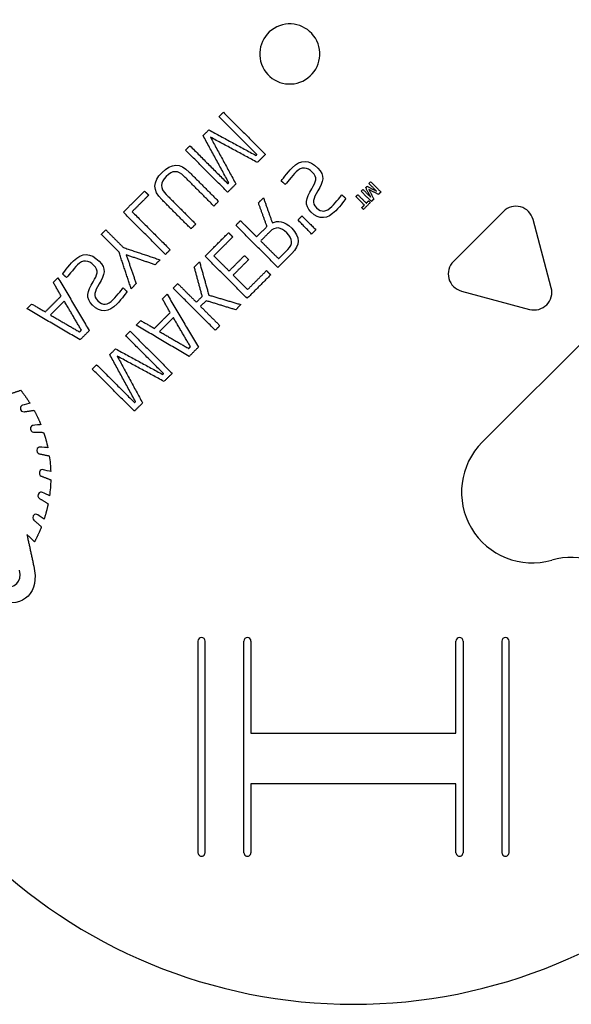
# Model space of a CAD drawing. Header units: millimetres. Extents: x -53 to 51, y -51 to 53.
# Tile 2 of 4: x -19 to 12, y -51 to 5. Entities that reach past the tile are written whole.
import ezdxf

# ---------------------------------------------------------------- set-up
doc = ezdxf.new("R2010")
doc.units = ezdxf.units.MM
doc.layers.add('Shape2DView028', color=7, linetype='CONTINUOUS')

msp = doc.modelspace()

# ---------------------------------------------------------------- linework, layer by layer
at = {"layer": 'Shape2DView028'}
for p, q in [((8.48528, -5.65685), (5.65685, -8.48528)), ((11.1936, -9.96885), (10.1583, -6.10514)), ((18.7065, -7.28674), (7.28674, -18.7065)), ((6.10514, -10.1583), (9.96885, -11.1936)), ((-8.8, -29.9624), (-8.8, -41.9296)), ((-8.4, -41.9296), (-8.4, -29.9624)), ((-6.2, -41.9296), (-6.2, -29.9624)), ((-5.8, -29.9624), (-5.8, -35.1624)), ((5.8, -35.1624), (5.8, -29.9624)), ((6.2, -29.9624), (6.2, -41.9296)), ((8.4, -29.9624), (8.4, -41.9296)), ((8.8, -41.9296), (8.8, -29.9624)), ((-5.8, -35.1624), (5.8, -35.1624)), ((-5.8, -38.0296), (-5.8, -41.9296)), ((5.8, -38.0296), (-5.8, -38.0296)), ((5.8, -41.9296), (5.8, -38.0296))]:
    msp.add_line(p, q, dxfattribs=at)
for centre, major_axis, start_param, end_param in [((-3.60624, 3.25269), (-0.73794, 1.53148), 0, 6.28318), ((9.19239, -6.36396), (-0.43408, 0.90087), 4.52517, 0.336376), ((6.36396, -9.19239), (-0.43408, 0.90087), 0.336376, 2.43077), ((10.2277, -10.2277), (-0.43408, 0.90087), 2.43077, 4.52517), ((10.1152, -21.5349), (-1.73634, 3.60349), 0.336376, 2.97213), ((12.3226, -29.2244), (-1.73634, 3.60349), 4.89266, 6.11372), ((-8.6, -29.9624), (-0.08682, 0.18017), 4.26337, 1.12177), ((-6, -29.9624), (-0.08682, 0.18017), 4.26337, 1.12177), ((6, -29.9624), (-0.08682, 0.18017), 4.26337, 1.12177), ((8.6, -29.9624), (-0.08682, 0.18017), 4.26337, 1.12177), ((0, -20.5061), (-13.0225, 27.0262), 1.90717, 3.47797), ((-8.6, -41.9296), (-0.08682, 0.18017), 1.12177, 4.26337), ((-6, -41.9296), (-0.08682, 0.18017), 1.12177, 4.26337), ((6, -41.9296), (-0.08682, 0.18017), 1.12177, 4.26337), ((8.6, -41.9296), (-0.08682, 0.18017), 1.12177, 4.26337)]:
    msp.add_ellipse(centre, major_axis=major_axis, ratio=1, start_param=start_param, end_param=end_param, dxfattribs=at)
for points, degree in [([(-7.61157, -0.29291), (-7.3642, -0.04553)], 1), ([(-5.46586, -2.43861), (-7.61157, -0.29291)], 1), ([(-7.3642, -0.04553), (-4.98187, -2.42786)], 1), ([(-8.50965, -1.36307), (-8.18699, -1.04041)], 1), ([(-8.18699, -1.04041), (-5.51426, -2.48701)], 1), ([(-7.05767, -4.03042), (-8.50965, -1.36307)], 1), ([(-5.43897, -2.88496), (-8.09557, -1.45449)], 1), ([(-8.09557, -1.45449), (-6.65434, -4.10033)], 1), ([(-9.50453, -2.18586), (-9.25715, -1.93849)], 1), ([(-7.1222, -4.56819), (-9.50453, -2.18586)], 1), ([(-9.25715, -1.93849), (-7.11144, -4.08419)], 1), ([(-5.51426, -2.48701), (-5.46586, -2.43861)], 1), ([(-4.98187, -2.42786), (-5.43897, -2.88496)], 1), ([(-3.47073, -3.18611), (-2.98136, -2.69674), (-2.50274, -2.72363), (-2.02413, -3.20225)], 3), ([(-10.8328, -3.44962), (-10.3004, -2.91723), (-9.81643, -2.90647), (-9.29479, -3.42811)], 3), ([(-9.57444, -3.67548), (-9.94012, -3.3098), (-10.2413, -3.32056), (-10.5962, -3.67548)], 3), ([(-4.08917, -3.93362), (-4.08917, -3.93362), (-3.73962, -3.455), (-3.47073, -3.18611)], 3), ([(-2.3199, -3.44424), (-2.63181, -3.13234), (-2.93296, -3.11082), (-3.23949, -3.41735)], 3), ([(-2.02413, -3.20225), (-1.59929, -3.62709), (-1.69609, -3.9605), (-2.01337, -4.4929)], 3), ([(-10.849, -4.98227), (-11.3706, -4.46063), (-11.3598, -3.97664), (-10.8328, -3.44962)], 3), ([(-10.5962, -3.67548), (-10.9458, -4.02504), (-10.9619, -4.33157), (-10.5962, -4.69725)], 3), ([(-7.90197, -5.34795), (-9.57444, -3.67548)], 1), ([(-9.29479, -3.42811), (-7.63846, -5.08445)], 1), ([(-3.23949, -3.41735), (-3.46535, -3.64322), (-3.85793, -4.13259), (-3.85793, -4.13259)], 3), ([(-2.36292, -4.36921), (-2.11017, -3.97664), (-2.0295, -3.73464), (-2.3199, -3.44424)], 3), ([(-6.65434, -4.10033), (-7.1222, -4.56819)], 1), ([(-7.11144, -4.08419), (-7.05767, -4.03042)], 1), ([(-3.85793, -4.13259), (-4.08917, -3.93362)], 1), ([(-2.39519, -5.69213), (-2.79852, -5.2888), (-2.69634, -4.91774), (-2.36292, -4.36921)], 3), ([(0.43349, -4.50903), (0.53566, -4.40685)], 1), ([(0.53566, -4.40685), (0.97126, -4.84245)], 1), ([(0.69162, -4.31543), (0.77228, -4.23477)], 1), ([(0.97126, -4.84245), (0.69162, -4.31543)], 1), ([(0.77228, -4.23477), (1.30468, -4.50903)], 1), ([(0.86908, -4.07344), (0.97126, -3.97126)], 1), ([(1.30468, -4.50903), (0.86908, -4.07344)], 1), ([(0.87446, -4.42299), (1.14873, -4.95538)], 1), ([(1.41223, -4.69187), (0.87446, -4.42299)], 1), ([(0.97126, -3.97126), (1.55205, -4.55205)], 1), ([(-13.0216, -5.70288), (-11.8223, -4.50365)], 1), ([(-11.5911, -4.7349), (-12.5268, -5.67062)], 1), ([(-11.8223, -4.50365), (-11.5911, -4.7349)], 1), ([(-9.19262, -6.63861), (-10.849, -4.98227)], 1), ([(-10.5962, -4.69725), (-8.92373, -6.36972)], 1), ([(-5.37982, -5.17049), (-5.0948, -4.88547)], 1), ([(-5.0948, -4.88547), (-4.5893, -6.30519)], 1), ([(-2.01337, -4.4929), (-2.28226, -4.94463), (-2.37906, -5.15973), (-2.09404, -5.44475)], 3), ([(-1.22285, -5.36946), (-0.99161, -5.13822), (-0.66357, -4.71338), (-0.66357, -4.71338)], 3), ([(-0.4377, -4.91774), (-0.4377, -4.91774), (-0.73347, -5.35333), (-1.00236, -5.62222)], 3), ([(-0.66357, -4.71338), (-0.4377, -4.91774)], 1), ([(0.13772, -4.81556), (0.24527, -4.70801)], 1), ([(0.61633, -5.29418), (0.13772, -4.81556)], 1), ([(0.24527, -4.70801), (0.72389, -5.18662)], 1), ([(1.0089, -5.0952), (0.43349, -4.50903)], 1), ([(1.14873, -4.95538), (1.0089, -5.0952)], 1), ([(1.55205, -4.55205), (1.41223, -4.69187)], 1), ([(-7.63846, -5.08445), (-7.90197, -5.34795)], 1), ([(-4.89583, -6.50416), (-5.37982, -5.17049)], 1), ([(-2.09404, -5.44475), (-1.80902, -5.72977), (-1.54013, -5.68675), (-1.22285, -5.36946)], 3), ([(0.46575, -5.44475), (0.61633, -5.29418)], 1), ([(0.56255, -5.54155), (0.46575, -5.44475)], 1), ([(0.94975, -5.15436), (0.56255, -5.54155)], 1), ([(0.72389, -5.18662), (0.85295, -5.05756)], 1), ([(0.85295, -5.05756), (0.94975, -5.15436)], 1), ([(-10.6392, -8.08521), (-13.0216, -5.70288)], 1), ([(-12.5268, -5.67062), (-10.3757, -7.8217)], 1), ([(-3.14269, -6.13848), (-2.91683, -5.91262)], 1), ([(-2.91683, -5.91262), (-2.1263, -6.69238)], 1), ([(-1.00236, -5.62222), (-1.4756, -6.09546), (-1.93808, -6.14923), (-2.39519, -5.69213)], 3), ([(-8.92911, -6.3751), (-9.19262, -6.63861)], 1), ([(-8.92373, -6.36972), (-8.92911, -6.3751)], 1), ([(-6.65972, -6.43963), (-6.39621, -6.17612)], 1), ([(-4.27739, -8.82196), (-6.65972, -6.43963)], 1), ([(-6.39621, -6.17612), (-5.482, -7.09033)], 1), ([(-5.482, -7.09033), (-4.89583, -6.50416)], 1), ([(-3.76651, -6.86985), (-4.11606, -6.5203), (-4.42259, -6.49341), (-4.72912, -6.79994)], 3), ([(-4.5893, -6.30519), (-4.28277, -6.15999), (-3.93321, -6.16537), (-3.49762, -6.60096)], 3), ([(-3.49762, -6.60096), (-2.99749, -7.10109), (-3.02438, -7.56895), (-3.49224, -8.03681)], 3), ([(-2.3683, -6.93438), (-3.14269, -6.13848)], 1), ([(-14.2692, -6.95051), (-14.0164, -6.69776)], 1), ([(-13.2689, -7.95077), (-14.2692, -6.95051)], 1), ([(-14.0164, -6.69776), (-13.0162, -7.69802)], 1), ([(-8.39672, -8.18739), (-7.06842, -6.85909)], 1), ([(-6.8318, -7.09571), (-7.90197, -8.16588)], 1), ([(-7.06842, -6.85909), (-6.8318, -7.09571)], 1), ([(-4.72912, -6.79994), (-5.25075, -7.32157)], 1), ([(-3.71811, -7.81095), (-3.41158, -7.50442), (-3.43309, -7.20327), (-3.76651, -6.86985)], 3), ([(-2.1263, -6.69238), (-2.3683, -6.93438)], 1), ([(-13.0162, -7.69802), (-10.9458, -8.39174)], 1), ([(-5.25075, -7.32157), (-4.23974, -8.33258)], 1), ([(-15.8448, -8.45089), (-15.3555, -7.96152), (-14.8769, -7.98841), (-14.3982, -8.46703)], 3), ([(-12.5806, -10.0266), (-13.2689, -7.95077)], 1), ([(-12.8602, -8.1121), (-12.2956, -9.74155)], 1), ([(-11.2254, -8.67138), (-12.8602, -8.1121)], 1), ([(-10.3757, -7.8217), (-10.6392, -8.08521)], 1), ([(-6.01439, -10.5697), (-8.39672, -8.18739)], 1), ([(-7.90197, -8.16588), (-7.04153, -9.02631)], 1), ([(-7.04153, -9.02631), (-6.16497, -8.14974)], 1), ([(-6.16497, -8.14974), (-5.93372, -8.38099)], 1), ([(-3.49224, -8.03681), (-4.27739, -8.82196)], 1), ([(-4.23974, -8.33258), (-3.71811, -7.81095)], 1), ([(-16.4633, -9.1984), (-16.4633, -9.1984), (-16.1137, -8.71978), (-15.8448, -8.45089)], 3), ([(-15.6136, -8.68214), (-15.8395, -8.908), (-16.232, -9.39737), (-16.232, -9.39737)], 3), ([(-14.694, -8.70903), (-15.0059, -8.39712), (-15.3071, -8.37561), (-15.6136, -8.68214)], 3), ([(-14.737, -9.63399), (-14.4843, -9.24142), (-14.4036, -8.99942), (-14.694, -8.70903)], 3), ([(-14.3982, -8.46703), (-13.9734, -8.89187), (-14.0702, -9.22528), (-14.3875, -9.75768)], 3), ([(-10.9458, -8.39174), (-11.2254, -8.67138)], 1), ([(-9.00978, -8.80045), (-8.714, -8.50467)], 1), ([(-8.55805, -10.4675), (-9.00978, -8.80045)], 1), ([(-8.714, -8.50467), (-8.18699, -10.3869)], 1), ([(-5.93372, -8.38099), (-6.81029, -9.25755)], 1), ([(-16.9849, -9.66626), (-16.7214, -9.40275)], 1), ([(-16.7214, -9.40275), (-14.9521, -12.3981)], 1), ([(-16.232, -9.39737), (-16.4633, -9.1984)], 1), ([(-6.81029, -9.25755), (-5.99288, -10.075)], 1), ([(-4.6861, -9.24142), (-6.01439, -10.5697)], 1), ([(-5.99288, -10.075), (-4.92271, -9.0048)], 1), ([(-4.92271, -9.0048), (-4.6861, -9.24142)], 1), ([(-16.544, -10.4406), (-16.9849, -9.66626)], 1), ([(-14.7693, -10.9569), (-15.1726, -10.5536), (-15.0705, -10.1825), (-14.737, -9.63399)], 3), ([(-14.3875, -9.75768), (-14.6564, -10.2094), (-14.7532, -10.4245), (-14.4682, -10.7095)], 3), ([(-13.597, -10.6342), (-13.3657, -10.403), (-13.0377, -9.97816), (-13.0377, -9.97816)], 3), ([(-13.0377, -9.97816), (-12.8118, -10.1825)], 1), ([(-12.2956, -9.74155), (-12.5806, -10.0266)], 1), ([(-10.2036, -9.9943), (-9.9455, -9.73617)], 1), ([(-7.8213, -12.3766), (-10.2036, -9.9943)], 1), ([(-9.9455, -9.73617), (-8.89684, -10.7848)], 1), ([(-17.4367, -11.3333), (-16.544, -10.4406)], 1), ([(-12.8118, -10.1825), (-12.8118, -10.1825), (-13.1076, -10.6181), (-13.3765, -10.887)], 3), ([(-10.8113, -10.602), (-10.5478, -10.3385)], 1), ([(-10.5478, -10.3385), (-8.77853, -13.3339)], 1), ([(-8.89684, -10.7848), (-8.55805, -10.4675)], 1), ([(-8.18699, -10.3869), (-6.36932, -10.9246)], 1), ([(-18.4746, -11.1559), (-18.211, -10.8924)], 1), ([(-18.211, -10.8924), (-17.4367, -11.3333)], 1), ([(-16.3665, -10.7257), (-17.1516, -11.5108)], 1), ([(-15.3985, -12.3712), (-16.3665, -10.7257)], 1), ([(-13.3765, -10.887), (-13.8497, -11.3602), (-14.3122, -11.414), (-14.7693, -10.9569)], 3), ([(-14.4682, -10.7095), (-14.1831, -10.9946), (-13.9142, -10.9515), (-13.597, -10.6342)], 3), ([(-10.3703, -11.3764), (-10.8113, -10.602)], 1), ([(-8.32681, -10.7095), (-8.6656, -11.0161)], 1), ([(-8.6656, -11.0161), (-7.56317, -12.1185)], 1), ([(-6.66509, -11.2204), (-8.32681, -10.7095)], 1), ([(-6.36932, -10.9246), (-6.66509, -11.2204)], 1), ([(-15.4738, -12.9198), (-18.4746, -11.1559)], 1), ([(-17.1516, -11.5108), (-15.5007, -12.4734)], 1), ([(-11.263, -12.2691), (-10.3703, -11.3764)], 1), ([(-10.1929, -11.6614), (-10.978, -12.4465)], 1), ([(-9.22488, -13.307), (-10.1929, -11.6614)], 1), ([(-12.3009, -12.0916), (-12.0374, -11.8281)], 1), ([(-9.30017, -13.8555), (-12.3009, -12.0916)], 1), ([(-12.0374, -11.8281), (-11.263, -12.2691)], 1), ([(-7.56317, -12.1185), (-7.8213, -12.3766)], 1), ([(-15.5007, -12.4734), (-15.3985, -12.3712)], 1), ([(-14.9521, -12.3981), (-15.4738, -12.9198)], 1), ([(-12.8925, -12.6832), (-12.6397, -12.4304)], 1), ([(-10.7468, -14.8289), (-12.8925, -12.6832)], 1), ([(-12.6397, -12.4304), (-10.2574, -14.8127)], 1), ([(-10.978, -12.4465), (-9.32706, -13.4091)], 1), ([(-9.32706, -13.4091), (-9.22488, -13.307)], 1), ([(-8.77853, -13.3339), (-9.30017, -13.8555)], 1), ([(-13.7906, -13.7533), (-13.4625, -13.4253)], 1), ([(-12.3332, -16.4153), (-13.7906, -13.7533)], 1), ([(-13.4625, -13.4253), (-10.7952, -14.8773)], 1), ([(-10.7199, -15.2752), (-13.3711, -13.8394)], 1), ([(-13.3711, -13.8394), (-11.9353, -16.4906)], 1), ([(-14.7801, -14.5707), (-14.5327, -14.3234)], 1), ([(-14.5327, -14.3234), (-12.387, -16.4691)], 1), ([(-12.3977, -16.9531), (-14.7801, -14.5707)], 1), ([(-10.7952, -14.8773), (-10.7468, -14.8289)], 1), ([(-10.2574, -14.8127), (-10.7199, -15.2752)], 1), ([(-19.3457, -15.9421), (-18.8295, -15.77)], 1), ([(-18.8295, -15.77), (-18.5404, -16.1262), (-18.3078, -16.5067)], 2), ([(-18.7219, -16.6196), (-18.7811, -16.6358), (-18.8833, -16.6949), (-18.8402, -16.8563)], 3), ([(-18.3078, -16.5067), (-18.3186, -16.5067), (-18.6628, -16.6035), (-18.7219, -16.6196)], 3), ([(-11.9353, -16.4906), (-12.3977, -16.9531)], 1), ([(-12.387, -16.4691), (-12.3332, -16.4153)], 1), ([(-18.8402, -16.8563), (-18.7972, -17.0176), (-18.6144, -16.9853), (-18.6144, -16.9853)], 3), ([(-18.6144, -16.9853), (-18.0712, -16.9047)], 1), ([(-18.0712, -16.9047), (-17.8561, -17.3026), (-17.6894, -17.7167)], 2), ([(-18.1196, -17.7597), (-18.1788, -17.7651), (-18.2917, -17.8027), (-18.281, -17.9748)], 3), ([(-17.6894, -17.7167), (-17.6894, -17.7167), (-18.0551, -17.749), (-18.1196, -17.7597)], 3), ([(-18.281, -17.9748), (-18.2648, -18.1415), (-18.082, -18.1415), (-18.082, -18.1415)], 3), ([(-18.082, -18.1415), (-17.5335, -18.1523)], 1), ([(-17.5335, -18.1523), (-17.442, -18.4373), (-17.356, -18.7277), (-17.2968, -19.0235)], 3), ([(-17.9206, -19.1741), (-17.9368, -19.3408), (-17.7539, -19.373), (-17.7539, -19.373)], 3), ([(-17.727, -18.9912), (-17.7862, -18.9858), (-17.9045, -19.0073), (-17.9206, -19.1741)], 3), ([(-17.7539, -19.373), (-17.2162, -19.4806)], 1), ([(-17.2968, -19.0235), (-17.313, -19.0181), (-17.6625, -18.9912), (-17.727, -18.9912)], 3), ([(-17.2162, -19.4806), (-17.1678, -19.7764), (-17.1463, -20.0775), (-17.1301, -20.3733)], 3), ([(-17.7701, -20.4109), (-17.8131, -20.5723), (-17.641, -20.6368), (-17.641, -20.6368)], 3), ([(-17.5496, -20.2657), (-17.6087, -20.2496), (-17.727, -20.2496), (-17.7701, -20.4109)], 3), ([(-17.1301, -20.3733), (-17.1624, -20.3625), (-17.4904, -20.2819), (-17.5496, -20.2657)], 3), ([(-17.641, -20.6368), (-17.1301, -20.8358)], 1), ([(-17.1301, -20.8358), (-17.1355, -21.1315), (-17.1624, -21.4381), (-17.2, -21.7338)], 3), ([(-17.84, -21.6639), (-17.9099, -21.8199), (-17.7486, -21.9059), (-17.7486, -21.9059)], 3), ([(-17.5926, -21.5564), (-17.6518, -21.5295), (-17.7647, -21.5134), (-17.84, -21.6639)], 3), ([(-17.2, -21.7338), (-17.2269, -21.7177), (-17.5388, -21.5779), (-17.5926, -21.5564)], 3), ([(-17.7486, -21.9059), (-17.2807, -22.191)], 1), ([(-17.2807, -22.191), (-17.3694, -22.6346), (-17.5066, -23.0621)], 2), ([(-17.8615, -22.8148), (-17.9153, -22.7825), (-18.0228, -22.7395), (-18.1196, -22.8793)], 3), ([(-17.5066, -23.0621), (-17.5173, -23.0514), (-17.8131, -22.8524), (-17.8615, -22.8148)], 3), ([(-18.1196, -22.8793), (-18.2164, -23.0191), (-18.0712, -23.1321), (-18.0712, -23.1321)], 3), ([(-18.0712, -23.1321), (-17.6571, -23.4924)], 1), ([(-18.4799, -23.928), (-18.0927, -25.7134)], 1), ([(-18.3616, -24.0463), (-18.367, -24.0409), (-18.4746, -23.9333), (-18.4799, -23.928)], 3), ([(-17.6571, -23.4924), (-17.8279, -23.9347), (-18.0551, -24.3528)], 2), ([(-18.0551, -24.3528), (-18.3616, -24.0463)], 1), ([(-18.0927, -25.7134), (-17.7593, -27.2191), (-18.6036, -28.0634), (-20.1094, -27.73)], 3), ([(-19.8136, -26.8749), (-19.1683, -27.0148), (-18.7542, -26.6007), (-18.894, -25.9554)], 3)]:
    msp.add_open_spline(points, degree=degree, dxfattribs=at)

doc.saveas('drawing.dxf')
